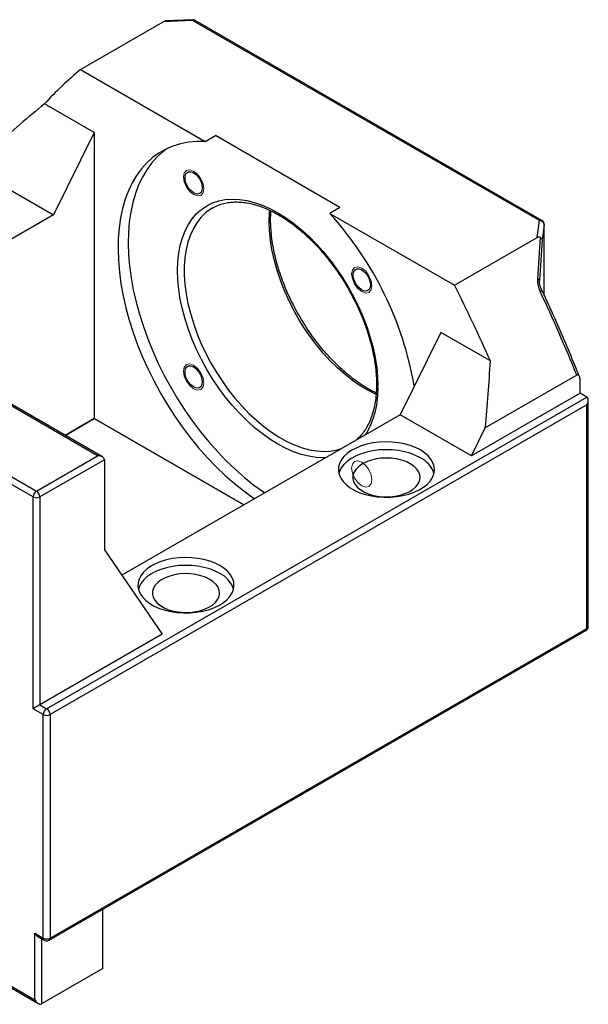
# Model space of a CAD drawing. Header units: millimetres. Extents: x 26 to 277, y 9 to 196.
# Tile 4 of 4: x 211 to 250, y 106 to 174. Entities that reach past the tile are written whole.
import ezdxf

# ---------------------------------------------------------------- set-up
doc = ezdxf.new("R2010")
doc.units = ezdxf.units.MM

msp = doc.modelspace()

# ---------------------------------------------------------------- linework, layer by layer
at = {"color": 7, "linetype": 'Continuous', "lineweight": 25}
for p, q in [((214.96775307, 170.97693981), (220.70411958, 174.28847371)), ((222.73744833, 174.38353529), (220.70411958, 174.28847371)), ((222.72188143, 174.44432466), (220.83602892, 174.35615784)), ((246.79603756, 160.49480736), (222.73744833, 174.38353529)), ((246.96269068, 160.51131004), (222.90410145, 174.40003797)), ((214.96775307, 170.97693981), (223.61088359, 165.98736676)), ((215.91056211, 166.62214394), (212.46950153, 168.60862593)), ((215.91056211, 166.62214394), (213.08213499, 160.90662366)), ((215.91056211, 166.62214394), (215.91056211, 146.75298419)), ((223.61088359, 165.98736676), (224.31799037, 166.39557082)), ((232.95897797, 161.40723486), (224.31799037, 166.39557082)), ((216.47957061, 144.09294185), (182.67654339, 163.6070141)), ((216.14626437, 144.17264597), (182.67654339, 163.49430462)), ((208.13238752, 163.76405205), (213.08213499, 160.90662366)), ((224.12457245, 161.37772422), (224.0816266, 161.35247974)), ((232.95897797, 161.40723486), (232.25187119, 160.9990308)), ((211.66792142, 141.31517334), (178.19820045, 160.63683199)), ((178.43390271, 161.04508028), (211.90362368, 141.72342163)), ((213.08213499, 160.90662366), (200.21819933, 153.48043168)), ((232.25187119, 160.9990308), (240.89500171, 156.00945776)), ((246.63136823, 159.32099166), (246.79603756, 160.49480736)), ((247.12828314, 160.20709404), (246.98317153, 159.17269205)), ((247.12937089, 155.30735556), (247.12937089, 160.22262708)), ((240.89500171, 156.00945776), (246.63136823, 159.32099166)), ((246.79999952, 156.3576148), (246.80187543, 156.29898432)), ((239.95219267, 152.74320604), (237.12376555, 147.02768576)), ((243.39325325, 150.75672405), (239.95219267, 152.74320604)), ((249.38028309, 149.78072618), (243.03811623, 146.11947119)), ((249.61598535, 148.52443396), (249.61598535, 149.38832825)), ((249.61598535, 148.52443396), (242.07351301, 144.17025737)), ((250.08738987, 148.25229793), (249.61598535, 148.52443396)), ((212.61073046, 126.61748296), (250.08738987, 148.25229793)), ((250.08738987, 147.70798162), (212.84643272, 126.20923467)), ((250.08738987, 132.19370619), (250.08738987, 147.70798162)), ((250.18502094, 132.32977421), (250.18502094, 148.03651015)), ((237.12376555, 147.02768576), (217.82020625, 135.88397818)), ((242.07351301, 144.17025737), (237.12376555, 147.02768576)), ((213.89115249, 145.58720383), (215.91056211, 146.75298419)), ((215.91056211, 146.75293995), (213.8911908, 145.58718171)), ((215.91056211, 146.75298419), (226.27923951, 140.76727413)), ((215.91056211, 146.75298419), (215.91056211, 146.75293995)), ((226.2792012, 140.76725202), (215.91056211, 146.75293995)), ((242.07351301, 144.17025737), (243.03811623, 146.11947119)), ((211.90362368, 141.72342163), (216.14626437, 144.17264597)), ((216.61766889, 143.9004657), (212.13932594, 141.31517334)), ((216.61766889, 143.9004657), (216.61766889, 137.64031947)), ((211.66792142, 126.61743873), (211.66792142, 141.31517334)), ((212.13932594, 141.31517334), (212.13932594, 126.889619)), ((216.61766889, 137.64031947), (220.62460732, 131.78806767)), ((212.77738359, 110.54234431), (250.01834073, 132.04109126)), ((212.84643272, 110.69495925), (250.08738987, 132.19370619)), ((220.62460732, 131.78806767), (212.13932594, 126.889619)), ((212.3750282, 126.20923467), (211.66792142, 126.61743873)), ((212.13932594, 126.889619), (212.61073046, 126.61748296)), ((177.98271824, 125.80939886), (212.0215019, 106.15922732)), ((178.08034932, 125.86579136), (211.78577255, 106.40806469)), ((212.3750282, 110.69495925), (212.3750282, 126.20923467)), ((212.84643272, 126.20923467), (212.84643272, 110.69495925)), ((216.49981776, 108.58510876), (216.49981776, 112.69125982)), ((211.78577255, 111.0351293), (212.3750282, 110.69495925)), ((211.78577255, 106.40806469), (211.78577255, 111.0351293)), ((212.0215019, 110.78629192), (212.44407734, 110.54234431)), ((216.49981776, 108.58510876), (212.25717707, 106.13588442))]:
    msp.add_line(p, q, dxfattribs=at)
at = {"color": 8, "linetype": 'Continuous', "lineweight": 25}
for p, q in [((247.12937089, 160.22262708), (247.12828314, 160.20709404)), ((247.12828314, 155.30967713), (247.12828314, 160.20709404)), ((212.25717707, 110.65023954), (212.25717707, 106.13588442))]:
    msp.add_line(p, q, dxfattribs=at)
at = {"color": 7, "linetype": 'Continuous', "lineweight": 25, "flags": 128}
for points in [[(223.61088359, 165.98736676), (223.01848513, 165.98905664), (222.44608331, 165.93627423), (221.89600795, 165.82923437), (221.37049798, 165.66837275), (220.87169235, 165.4543441), (220.40162133, 165.18801958), (219.96219821, 164.87048318), (219.55521156, 164.50302737), (219.1823179, 164.08714776), (218.84503499, 163.62453709), (218.54473567, 163.1170783), (218.28264223, 162.56683686), (218.05982143, 161.97605239), (217.87718023, 161.34712953), (217.735462, 160.68262812), (217.63524359, 159.98525287), (217.5769329, 159.25784225), (217.56076727, 158.50335699), (217.58681249, 157.72486803), (217.65496257, 156.92554401), (217.7649401, 156.10863837), (217.91629746, 155.2774761), (218.10841859, 154.43544024), (218.3405215, 153.58595807), (218.61166149, 152.73248719), (218.92073494, 151.87850142), (219.26648386, 151.0274767), (219.64750096, 150.1828769), (220.06223542, 149.34813974), (220.50899916, 148.5266628), (220.98597376, 147.72178968), (221.4912178, 146.93679642), (222.02267483, 146.17487812), (222.57818169, 145.43913597), (223.15547734, 144.73256462), (223.75221203, 144.05803998), (224.36595693, 143.41830753), (224.99421394, 142.81597113), (225.63442591, 142.25348244), (226.28398701, 141.73313092), (226.94025339, 141.25703451), (227.02605781, 141.19840316)], [(220.96071901, 165.49737158), (220.66930499, 165.27868724), (220.26231834, 164.91123142), (219.88942468, 164.49535182), (219.55214177, 164.03274115), (219.25184245, 163.52528236), (218.98974901, 162.97504092), (218.76692821, 162.38425645), (218.58428701, 161.75533358), (218.44256879, 161.09083218), (218.34235037, 160.39345693), (218.28403968, 159.6660463), (218.26787405, 158.91156105), (218.29391927, 158.13307209), (218.36206935, 157.33374807), (218.47204688, 156.51684242), (218.62340424, 155.68568016), (218.81552537, 154.84364429), (219.04762828, 153.99416212), (219.31876827, 153.14069124), (219.62784172, 152.28670548), (219.97359064, 151.43568076), (220.35460774, 150.59108096), (220.7693422, 149.7563438), (221.21610594, 148.93486685), (221.69308054, 148.12999374), (222.19832458, 147.34500048), (222.72978161, 146.58308217), (223.28528847, 145.84734003), (223.86258412, 145.14076868), (224.45931881, 144.46624404), (225.07306371, 143.82651159), (225.70132072, 143.22417519), (226.34153269, 142.6616865), (226.99109379, 142.14133497), (227.64736017, 141.66523857), (227.73316459, 141.60660722)], [(223.4061916, 162.77084825), (223.38390338, 162.5964599), (223.31869173, 162.46073857), (223.2153931, 162.37375009), (223.08166868, 162.341946), (222.9274362, 162.36768506), (222.76413437, 162.44905832), (222.60387454, 162.5800307), (222.45854246, 162.75088858), (222.33891673, 162.94896021), (222.25386946, 163.15955552), (222.2097082, 163.36705563), (222.2097082, 163.55607119), (222.25386946, 163.7125838), (222.33891673, 163.82498562), (222.45854246, 163.88494032), (222.60387454, 163.88800135), (222.76413437, 163.83394168), (222.9274362, 163.72677066), (223.08166868, 163.57443668), (223.2153931, 163.38823766), (223.31869173, 163.18198312), (223.38390338, 162.97097003), (223.4061916, 162.77084825)], [(235.07285827, 156.03582494), (235.05057005, 155.86143659), (234.9853584, 155.72571526), (234.88205977, 155.63872679), (234.74833535, 155.60692269), (234.59410286, 155.63266175), (234.43080103, 155.71403501), (234.27054121, 155.8450074), (234.12520912, 156.01586527), (234.0055834, 156.2139369), (233.92053612, 156.42453222), (233.87637487, 156.63203232), (233.87637487, 156.82104789), (233.92053612, 156.97756049), (234.0055834, 157.08996231), (234.12520912, 157.14991702), (234.27054121, 157.15297804), (234.43080103, 157.09891837), (234.59410286, 156.99174735), (234.74833535, 156.83941337), (234.88205977, 156.65321435), (234.9853584, 156.44695982), (235.05057005, 156.23594672), (235.07285827, 156.03582494)], [(223.4061916, 149.29861219), (223.38390338, 149.12422384), (223.31869173, 148.98850252), (223.2153931, 148.90151404), (223.08166868, 148.86970995), (222.9274362, 148.89544901), (222.76413437, 148.97682227), (222.60387454, 149.10779465), (222.45854246, 149.27865253), (222.33891673, 149.47672416), (222.25386946, 149.68731947), (222.2097082, 149.89481957), (222.2097082, 150.08383514), (222.25386946, 150.24034774), (222.33891673, 150.35274956), (222.45854246, 150.41270427), (222.60387454, 150.4157653), (222.76413437, 150.36170562), (222.9274362, 150.2545346), (223.08166868, 150.10220063), (223.2153931, 149.9160016), (223.31869173, 149.70974707), (223.38390338, 149.49873397), (223.4061916, 149.29861219)], [(238.53797911, 144.57846142), (238.20278818, 144.74768166), (237.83151762, 144.88960078), (237.43079275, 145.00168625), (237.00776453, 145.08193789), (236.5699819, 145.12892361), (236.1252571, 145.14180494), (235.68152626, 145.12035203), (235.24670776, 145.0649477), (234.82856095, 144.97658064), (234.43454768, 144.85682776), (234.07169911, 144.70782606), (233.74649029, 144.53223447), (233.46472458, 144.33318644), (233.23143009, 144.11423397), (233.05076997, 143.87928428), (232.9259681, 143.63253005), (232.85925158, 143.37837463), (232.85181096, 143.1213534), (232.90377902, 142.86605294), (233.01422839, 142.61702907), (233.1811881, 142.37872565), (233.40167874, 142.15539519), (233.67176567, 141.95102303), (233.98662917, 141.7692562), (234.34065048, 141.61333834), (234.72751211, 141.4860518), (235.14031048, 141.38966801), (235.5716792, 141.32590694), (236.0139205, 141.29590642), (236.45914255, 141.3002018), (236.89940037, 141.33871643), (237.32683754, 141.41076301), (237.73382644, 141.51505588), (238.11310433, 141.64973392), (238.457903, 141.81239381), (238.76206951, 142.00013286), (239.020176, 142.20960088), (239.22761654, 142.43705991), (239.38068937, 142.67845092), (239.47666288, 142.92946629), (239.51382444, 143.18562666), (239.49151089, 143.44236082), (239.41012042, 143.69508735), (239.27110544, 143.93929635), (239.07694668, 144.17062989), (238.83110891, 144.38495982), (238.53797911, 144.57846142)], [(238.53797911, 144.03410088), (238.20278818, 144.20332112), (237.83151762, 144.34524024), (237.43079275, 144.45732571), (237.00776453, 144.53757735), (236.5699819, 144.58456306), (236.1252571, 144.5974444), (235.68152626, 144.57599149), (235.24670776, 144.52058716), (234.82856095, 144.4322201), (234.43454768, 144.31246722), (234.07169911, 144.16346552), (233.74649029, 143.98787393), (233.46472458, 143.7888259), (233.23143009, 143.56987343), (233.05076997, 143.33492374), (232.9259681, 143.08816951), (232.88113581, 142.94560097)], [(237.83087233, 143.62589683), (237.54484124, 143.76635043), (237.22348625, 143.87849772), (236.8751303, 143.95943415), (236.5087956, 144.00706351), (236.13397005, 144.02015222), (235.76036142, 143.9983613), (235.39764598, 143.9422551), (235.05521787, 143.85328676), (234.7419458, 143.73376051), (234.46594335, 143.58677202), (234.23435885, 143.41612821), (234.0531902, 143.22624866), (233.92712958, 143.02205116), (233.85944189, 142.80882431), (233.85188021, 142.59209058), (233.90464039, 142.37746326), (234.01635595, 142.17050108), (234.18413354, 141.97656425), (234.40362778, 141.80067564), (234.66915391, 141.64739067), (234.97383494, 141.52067933), (235.30977977, 141.4238234), (235.66828763, 141.35933137), (236.04007334, 141.32887357), (236.41550785, 141.33323884), (236.78486761, 141.37231411), (237.13858638, 141.44508735), (237.46750305, 141.54967379), (237.76309883, 141.68336468), (238.01771796, 141.8426975), (238.22476593, 142.02354562), (238.37888031, 142.22122515), (238.47606962, 142.43061632), (238.5138167, 142.64629599), (238.49114394, 142.86267818), (238.40863853, 143.0741587), (238.26843732, 143.27526031), (238.07417146, 143.4607746), (237.83087233, 143.62589683)], [(224.63154574, 136.55044832), (224.29635482, 136.71966856), (223.92508425, 136.86158768), (223.52435939, 136.97367315), (223.10133117, 137.05392479), (222.66354853, 137.10091051), (222.21882374, 137.11379184), (221.77509289, 137.09233893), (221.3402744, 137.0369346), (220.92212759, 136.94856754), (220.52811432, 136.82881466), (220.16526575, 136.67981296), (219.84005693, 136.50422137), (219.55829121, 136.30517334), (219.32499672, 136.08622087), (219.1443366, 135.85127118), (219.01953474, 135.60451695), (218.95281821, 135.35036153), (218.94537759, 135.0933403), (218.99734565, 134.83803984), (219.10779502, 134.58901598), (219.27475473, 134.35071255), (219.49524538, 134.12738209), (219.76533231, 133.92300993), (220.0801958, 133.7412431), (220.43421712, 133.58532524), (220.82107874, 133.4580387), (221.23387712, 133.36165491), (221.66524584, 133.29789384), (222.10748713, 133.26789332), (222.55270919, 133.2721887), (222.99296701, 133.31070333), (223.42040418, 133.38274991), (223.82739307, 133.48704278), (224.20667097, 133.62172082), (224.55146964, 133.78438071), (224.85563615, 133.97211976), (225.11374263, 134.18158778), (225.32118318, 134.40904681), (225.474256, 134.65043782), (225.57022952, 134.90145319), (225.60739108, 135.15761356), (225.58507753, 135.41434772), (225.50368706, 135.66707425), (225.36467208, 135.91128325), (225.17051332, 136.14261679), (224.92467555, 136.35694672), (224.63154574, 136.55044832)], [(224.63154574, 136.00608778), (224.29635482, 136.17530802), (223.92508425, 136.31722714), (223.52435939, 136.42931261), (223.10133117, 136.50956425), (222.66354853, 136.55654996), (222.21882374, 136.5694313), (221.77509289, 136.54797839), (221.3402744, 136.49257406), (220.92212759, 136.404207), (220.52811432, 136.28445412), (220.16526575, 136.13545242), (219.84005693, 135.95986083), (219.55829121, 135.7608128), (219.32499672, 135.54186033), (219.1443366, 135.30691064), (219.01953474, 135.06015641), (218.97470244, 134.91758787)], [(223.92443896, 135.59788373), (223.63840788, 135.73833733), (223.31705289, 135.85048462), (222.96869693, 135.93142105), (222.60236224, 135.97905041), (222.22753668, 135.99213912), (221.85392805, 135.9703482), (221.49121261, 135.914242), (221.14878451, 135.82527366), (220.83551244, 135.70574741), (220.55950999, 135.55875892), (220.32792548, 135.38811511), (220.14675683, 135.19823556), (220.02069621, 134.99403806), (219.95300853, 134.78081121), (219.94544685, 134.56407748), (219.99820702, 134.34945016), (220.10992259, 134.14248798), (220.27770017, 133.94855115), (220.49719442, 133.77266254), (220.76272055, 133.61937757), (221.06740157, 133.49266623), (221.40334641, 133.3958103), (221.76185427, 133.33131827), (222.13363998, 133.30086047), (222.50907449, 133.30522574), (222.87843425, 133.34430101), (223.23215302, 133.41707425), (223.56106968, 133.52166069), (223.85666547, 133.65535158), (224.1112846, 133.8146844), (224.31833257, 133.99553252), (224.47244695, 134.19321205), (224.56963626, 134.40260322), (224.60738334, 134.61828289), (224.58471057, 134.83466508), (224.50220516, 135.0461456), (224.36200396, 135.24724721), (224.1677381, 135.4327615), (223.92443896, 135.59788373)]]:
    msp.add_lwpolyline(points, dxfattribs=at)
at = {"color": 7, "linetype": 'Continuous', "lineweight": 18, "flags": 128}
for points in [[(222.09804406, 163.52602575), (222.15186936, 163.80742971), (222.30515084, 163.98384709), (222.53455279, 164.02841997), (222.80515084, 163.93436251), (223.07574889, 163.71599411), (223.30515084, 163.40655938), (223.45843232, 163.05316696), (223.51225762, 162.70961764), (223.45843232, 162.42821368), (223.30515084, 162.25179629), (223.07574889, 162.20722342), (222.80515084, 162.30128088), (222.53455279, 162.51964928), (222.30515084, 162.829084), (222.15186936, 163.18247643), (222.09804406, 163.52602575)], [(234.4718175, 157.1993392), (234.74241555, 156.9809708), (234.9718175, 156.67153608), (235.12509899, 156.31814365), (235.17892429, 155.97459433), (235.12509899, 155.69319037), (234.9718175, 155.51677298), (234.74241555, 155.47220011), (234.4718175, 155.56625757), (234.20121945, 155.78462597), (233.9718175, 156.0940607), (233.81853602, 156.44745312), (233.76471072, 156.79100244), (233.81853602, 157.0724064), (233.9718175, 157.24882379), (234.20121945, 157.29339666), (234.4718175, 157.1993392)], [(222.80515084, 148.82904483), (222.53455279, 149.04741322), (222.30515084, 149.35684795), (222.15186936, 149.71024037), (222.09804406, 150.0537897), (222.15186936, 150.33519365), (222.30515084, 150.51161104), (222.53455279, 150.55618391), (222.80515084, 150.46212645), (223.07574889, 150.24375805), (223.30515084, 149.93432333), (223.45843232, 149.58093091), (223.51225762, 149.23738158), (223.45843232, 148.95597763), (223.30515084, 148.77956024), (223.07574889, 148.73498737), (222.80515084, 148.82904483)], [(235.17892429, 142.50235828), (235.12509899, 142.22095432), (234.9718175, 142.04453693), (234.74241555, 141.99996406), (234.4718175, 142.09402152), (234.20121945, 142.31238992), (233.9718175, 142.62182464), (233.81853602, 142.97521706), (233.76471072, 143.31876639), (233.81853602, 143.60017034), (233.9718175, 143.77658773), (234.20121945, 143.8211606), (234.4718175, 143.72710314), (234.74241555, 143.50873475), (234.9718175, 143.19930002), (235.12509899, 142.8459076), (235.17892429, 142.50235828)]]:
    msp.add_lwpolyline(points, dxfattribs=at)
at = {"color": 8, "linetype": 'Continuous', "lineweight": 25, "flags": 128}
for points in [[(231.95251539, 144.04238659), (231.79517849, 144.03769647), (231.299365, 144.05997566), (230.78714629, 144.13746058), (230.26168037, 144.2696735), (229.7262069, 144.45579929), (229.18402726, 144.69469041), (228.63848417, 144.98487403), (228.09294108, 145.32456106), (227.55076144, 145.71165722), (227.01528797, 146.14377594), (226.48982205, 146.61825306), (225.97760335, 147.13216327), (225.48178986, 147.68233814), (225.00543844, 148.26538567), (224.55148595, 148.87771116), (224.12273117, 149.51553944), (223.7218175, 150.17493807), (223.35121673, 150.85184165), (223.01321371, 151.54207683), (222.70989236, 152.24138809), (222.44312274, 152.94546395), (222.21454959, 153.64996354), (222.02558214, 154.35054339), (221.87738542, 155.04288418), (221.77087313, 155.72271742), (221.70670194, 156.38585169), (221.68526749, 157.02819856), (221.70670194, 157.64579775), (221.77087313, 158.23484154), (221.87738542, 158.7916983), (222.02558214, 159.31293481), (222.21454959, 159.79533747), (222.44312274, 160.23593212), (222.70989236, 160.63200234), (223.01321371, 160.98110622), (223.35121673, 161.28109143), (223.7218175, 161.53010846), (224.12273117, 161.72662203), (224.55148595, 161.86942057), (225.00543844, 161.95762368), (225.48178986, 161.99068756), (225.97760335, 161.96840836), (226.48982205, 161.89092344), (227.01528797, 161.75871052), (227.55076144, 161.57258474), (228.09294108, 161.33369361), (228.63848417, 161.04351), (229.18402726, 160.70382296), (229.7262069, 160.3167268), (230.26168037, 159.88460808), (230.78714629, 159.41013096), (231.299365, 158.89622075), (231.79517849, 158.34604588), (232.27152991, 157.76299836), (232.72548239, 157.15067286), (233.15423717, 156.51284459), (233.55515084, 155.85344596), (233.92575162, 155.17654238), (234.26375463, 154.48630719), (234.56707599, 153.78699593), (234.8338456, 153.08292007), (235.06241875, 152.37842048), (235.25138621, 151.67784064), (235.39958292, 150.98549984), (235.50609522, 150.30566661), (235.57026641, 149.64253233), (235.59170085, 149.00018546), (235.59170085, 149.00018546)], [(224.0816266, 161.35247974), (223.98465003, 161.2920436), (223.63414021, 161.02897803), (223.31675966, 160.71610068), (223.03451495, 160.35538964), (222.78919052, 159.94912545), (222.5823374, 159.49987665), (222.41526337, 159.01048353), (222.28902473, 158.48404018), (222.20441961, 157.92387497), (222.1619829, 157.33352942), (222.1619829, 156.71673589), (222.20441961, 156.07739396), (222.28902473, 155.41954574), (222.41526337, 154.74735037), (222.5823374, 154.06505768), (222.78919052, 153.37698134), (223.03451495, 152.6874716), (223.31675966, 152.00088775), (223.63414021, 151.32157061), (223.98465003, 150.65381503), (224.36607306, 150.00184278), (224.77599784, 149.36977584), (225.21183269, 148.76161034), (225.67082211, 148.18119129), (226.15006424, 147.63218829), (226.64652915, 147.11807232), (227.15707802, 146.64209379), (227.678483, 146.20726197), (228.20744761, 145.81632603), (228.74062755, 145.47175758), (229.27465189, 145.17573509), (229.80614437, 144.93013011), (230.3317447, 144.73649545), (230.84812989, 144.59605531), (231.35203516, 144.50969761), (231.84027468, 144.47796833), (232.30976164, 144.50106806), (232.75752778, 144.57885078), (232.99909497, 144.64656412)], [(228.04922852, 160.42989903), (228.07046366, 161.03394613), (228.08596381, 161.21883085)], [(235.46266342, 148.43481559), (235.43348177, 148.44822623), (234.90030182, 148.71925424), (234.36627748, 149.03980313), (233.834785, 149.40784631), (233.30918467, 149.82105687), (232.79279949, 150.27682238), (232.28889421, 150.77226133), (231.80065469, 151.30424139), (231.33116774, 151.86939923), (230.88340159, 152.46416173), (230.46018719, 153.08476861), (230.06420021, 153.72729619), (229.69794422, 154.3876822), (229.36373482, 155.06175149), (229.06368496, 155.74524235), (228.79969168, 156.43383354), (228.57342402, 157.12317158), (228.38631251, 157.80889823), (228.23954014, 158.48667811), (228.13403484, 159.15222609), (228.07046366, 159.80133435), (228.04922852, 160.42989903)]]:
    msp.add_lwpolyline(points, dxfattribs=at)
at = {"color": 7, "linetype": 'Continuous', "lineweight": 25}
for centre, radius, start, end in [((222.73744833, 174.11135502), 0.33333333, 60.0026882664, 92.67672622), ((229.85032636, 152.77601732), 23.51094569, 129.2722609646, 137.668862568), ((214.46569913, 144.87739211), 24.00531505, 9.9415309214, 42.1896080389), ((246.80621343, 160.17086631), 0.32410083, 6.4178874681, 91.7992252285), ((246.79603756, 160.22262708), 0.33333333, 0, 60.0026882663), ((139.89189564, 104.75092911), 113.26545897, 23.9648888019, 26.9075464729), ((246.64503993, 156.23062408), 0.20034749, 39.3349125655, 87.2005137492), ((146.21955948, 108.18036142), 111.23275256, 21.9621399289, 25.219647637), ((237.70397894, 142.35918672), 1.87106754, 18.264949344, 63.5296307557), ((212.17966012, 141.29188639), 0.51226827, 122.60547834, 177.3945215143), ((211.62758724, 141.29188639), 0.51226827, 2.6054784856, 57.39452166), ((211.90362368, 141.77007704), 0.51234064, 242.6096722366, 297.3903277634), ((223.79754558, 134.33117362), 1.87106754, 18.2649493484, 63.5296307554), ((249.85168761, 132.32977421), 0.33333333, 299.9973117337, 0), ((212.8867669, 126.18594772), 0.51226827, 122.60547834, 177.3945215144), ((212.33469402, 126.18594772), 0.51226827, 2.6054784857, 57.39452166), ((212.61073046, 126.66413837), 0.51234064, 242.6096722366, 297.3903277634), ((212.61073046, 111.14986294), 0.51234064, 242.6096722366, 297.3903277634), ((212.61073046, 110.83102727), 0.33333333, 240.0026882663, 299.9973117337)]:
    msp.add_arc(centre, radius, start, end, dxfattribs=at)
at = {"color": 8, "linetype": 'Continuous', "lineweight": 25}
for centre, radius, start, end in [((222.64594563, 174.39249121), 0.09193993, 354.4099192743, 34.3172785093), ((222.83508834, 174.24724151), 0.16765908, 65.6928809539, 125.6175774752), ((246.89367758, 160.35851358), 0.16765908, 65.6928809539, 125.6175774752), ((246.77959047, 155.7812355), 0.21738274, 288.8197756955, 327.2557865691), ((229.64044887, 148.72068275), 5.95781185, 329.0616609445, 2.6889412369), ((249.92882802, 132.17351818), 0.15984185, 304.0563508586, 7.2558295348), ((250.01820192, 132.34640967), 0.16764643, 294.3746582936, 354.3052007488), ((212.53359006, 110.67477124), 0.15984185, 172.7441704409, 235.9436491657), ((212.68787087, 110.67477124), 0.15984185, 304.0563508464, 7.255829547)]:
    msp.add_arc(centre, radius, start, end, dxfattribs=at)
at = {"color": 7, "linetype": 'Continuous', "lineweight": 25}
for centre, major_axis, ratio, start_param, end_param in [((229.84492642, 102.92396625), (34.37494241, 77.90077523), 0.6370499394, 0.8977388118, 0.9566268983), ((253.02878963, 170.1921903), (5.93236697, 80.3218911), 0.0673942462, 1.7112228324, 1.7479500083), ((253.36103521, 170.17665725), (6.11583438, 80.03731568), 0.0694905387, 1.7140265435, 1.7496307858), ((183.17455429, 129.8661986), (34.37494241, 77.90077523), 0.6370499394, 5.1886563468, 5.2475444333), ((249.85168761, 147.84404964), (0.23571184, 0.40824276), 0.5773346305, 4.7124296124, 6.2832259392), ((216.14626437, 143.9004657), (0.47140452, 0), 0.5773815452, 0, 1.5707963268), ((211.90362368, 126.75350675), (0.33333333, 0.19246052), 0.0000703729, 0.7853575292, 2.3561538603), ((212.02147481, 111.17119731), (-0.23571184, 0.40824276), 0.5773346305, 1.5707556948, 2.3562351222), ((212.02147481, 106.54413271), (-0.23571184, 0.40824276), 0.5773346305, 1.5707556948, 3.1415520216)]:
    msp.add_ellipse(centre, major_axis=major_axis, ratio=ratio, start_param=start_param, end_param=end_param, dxfattribs=at)
for points, knots in [([(220.70411958, 174.28847371), (220.73502267, 174.30631368), (220.7635472, 174.32231452), (220.81184886, 174.3475378), (220.83100356, 174.35636763), (220.83691224, 174.35617996)], [0, 0, 0, 0, 0.5, 0.5, 1, 1, 1, 1]), ([(224.08655236, 161.35078075), (224.10658622, 161.36422325), (224.23676965, 161.45157488), (224.50310363, 161.56803187), (224.88549803, 161.69641425), (225.29332321, 161.77262503), (225.72052105, 161.80155058), (226.16521266, 161.78196364), (226.62475344, 161.71463555), (227.09689472, 161.59996643), (227.57927733, 161.43856614), (228.06943146, 161.23115478), (228.56472519, 160.97867165), (229.06238524, 160.68231689), (229.5595573, 160.34356778), (230.05335279, 159.96417416), (230.54089111, 159.54614083), (231.01930807, 159.09173067), (231.48578547, 158.60344736), (231.93757598, 158.08401569), (232.37202426, 157.5363608), (232.78658525, 156.96358731), (233.17884025, 156.3689583), (233.54651159, 155.75587449), (233.88747353, 155.12785819), (234.19976692, 154.48853122), (234.48161354, 153.84159082), (234.73142939, 153.19078291), (234.947834, 152.53988213), (235.12965974, 151.8926718), (235.2759621, 151.25292296), (235.38602941, 150.6243602), (235.45939181, 150.01066851), (235.48961748, 149.51680172), (235.49563829, 149.12834012), (235.48917448, 148.74797479), (235.45758956, 148.28685597), (235.38397384, 147.7671523), (235.2750191, 147.27852903), (235.13170979, 146.82346848), (234.95491515, 146.40440512), (234.74631156, 146.02211917), (234.5044329, 145.68199642), (234.298834, 145.4408774), (234.16499223, 145.32840493), (234.13160468, 145.30034806)], [0, 0, 0, 0, 0.0046399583, 0.0301512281, 0.055659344, 0.0810276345, 0.1061929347, 0.1311518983, 0.1559387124, 0.1806002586, 0.2051807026, 0.22971524, 0.2542291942, 0.2787384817, 0.3032514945, 0.327775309, 0.352313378, 0.3768667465, 0.4014349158, 0.4260164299, 0.4506092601, 0.4752110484, 0.4998192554, 0.5244312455, 0.5490443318, 0.5736552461, 0.5982609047, 0.6228585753, 0.6474455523, 0.6720192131, 0.6965771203, 0.7211171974, 0.7456380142, 0.7701392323, 0.7820943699, 0.7949374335, 0.8194057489, 0.8438690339, 0.8683355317, 0.8928245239, 0.9173644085, 0.9419936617, 0.9667590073, 0.9917078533, 1, 1, 1, 1]), ([(235.46795104, 148.5309242), (235.33737646, 148.59537668), (235.0421421, 148.74110633), (234.57845463, 149.02075763), (234.08139607, 149.3584238), (233.58757015, 149.73810776), (233.10003999, 150.15606323), (232.62162084, 150.61049428), (232.15514402, 151.09877198), (231.70335336, 151.61820516), (231.26890512, 152.16585964), (230.85434412, 152.73863324), (230.46208912, 153.33326222), (230.09441778, 153.94634604), (229.75345585, 154.57436234), (229.44116245, 155.21368931), (229.15931586, 155.86062969), (228.90949988, 156.51143769), (228.69309575, 157.16233812), (228.51126822, 157.80954976), (228.36497254, 158.44929372), (228.25488032, 159.07787468), (228.1816108, 159.69149852), (228.1510979, 160.18557512), (228.14566249, 160.57360912), (228.14876555, 160.87277473), (228.16472294, 161.06951478), (228.17297834, 161.17129633)], [0, 0, 0, 0, 0.0338655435, 0.0765713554, 0.1192836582, 0.1620147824, 0.204770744, 0.247553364, 0.2903617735, 0.3331934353, 0.3760448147, 0.418911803, 0.4617899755, 0.5046747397, 0.5475614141, 0.5904443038, 0.633318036, 0.6761778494, 0.71901903, 0.7618370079, 0.8046275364, 0.847386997, 0.8901128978, 0.9328046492, 0.9536356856, 0.976013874, 1, 1, 1, 1]), ([(246.83851576, 159.34577376), (246.80290903, 159.36310315), (246.76534485, 159.36494115), (246.69544939, 159.35277765), (246.66230391, 159.33885045), (246.63136823, 159.32099166)], [0, 0, 0, 0, 0.5, 0.5, 1, 1, 1, 1]), ([(246.83851576, 159.34577376), (246.86077067, 159.33494254), (246.88058657, 159.3228795), (246.91570477, 159.29647506), (246.93102352, 159.28201124), (246.96801036, 159.23733222), (246.98173751, 159.20442149), (246.98317153, 159.17269205)], [0, 0, 0, 0, 0.25, 0.25, 0.5, 0.5, 1, 1, 1, 1]), ([(246.65482506, 156.43073247), (246.65035556, 156.35833627), (246.65333295, 156.28542755), (246.66974966, 156.13886724), (246.68331632, 156.06547222), (246.73571546, 155.85001188), (246.7866381, 155.70946106), (246.8497165, 155.57547448)], [0, 0, 0, 0, 0.25, 0.25, 0.5, 0.5, 1, 1, 1, 1]), ([(246.96350977, 155.66435487), (246.95380249, 155.68440406), (246.90780521, 155.77940584), (246.84886972, 155.95025876), (246.80616758, 156.1548256), (246.7950507, 156.29427274), (246.80152828, 156.35553042), (246.8028856, 156.36836648)], [0, 0, 0, 0, 0.0914054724, 0.4331186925, 0.7266644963, 0.9427247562, 1, 1, 1, 1]), ([(249.57124067, 149.67043589), (249.49471189, 149.86152309), (249.18836758, 150.62644411), (248.62901998, 151.96224466), (247.89420105, 153.64448301), (247.33168753, 154.87692554), (247.02106896, 155.53872039), (246.96242437, 155.66366684)], [0, 0, 0, 0, 0.0951194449, 0.3807626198, 0.6664078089, 0.9370180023, 1, 1, 1, 1]), ([(249.61598535, 149.38832825), (249.61598535, 149.44222746), (249.61244575, 149.49350374), (249.59764535, 149.59033469), (249.58632486, 149.63634657), (249.55303094, 149.71775685), (249.53129949, 149.75367225), (249.48517972, 149.78809388), (249.4674425, 149.79611249), (249.4267287, 149.79941617), (249.40393885, 149.79438236), (249.38028309, 149.78072618)], [0, 0, 0, 0, 0.25, 0.25, 0.5, 0.5, 0.75, 0.75, 0.875, 0.875, 1, 1, 1, 1])]:
    msp.add_open_spline(points, degree=3, knots=knots, dxfattribs=at)

doc.saveas('drawing.dxf')
